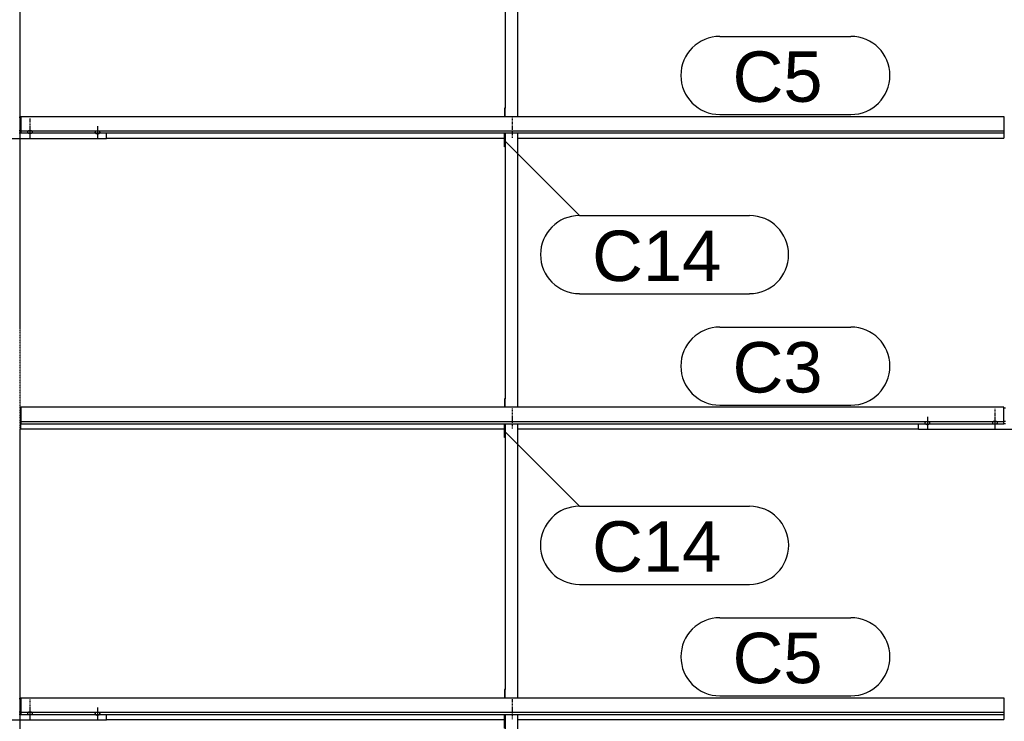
# Model space of a CAD drawing. Header units: millimetres. Extents: x -4888 to 73862, y -29046 to 15504.
# Tile 32 of 111: x 10498 to 13998, y 7215 to 9708. Entities that reach past the tile are written whole.
import ezdxf

# ---------------------------------------------------------------- set-up
doc = ezdxf.new("R2010")
doc.units = ezdxf.units.MM
doc.linetypes.add('DXK_LINE_DOT2', pattern=[3.9198, 1.9599, -1.9599])
doc.linetypes.add('DXK_LINE_DOT3', pattern=[5.9187, 2.979, -0.9799, 0.9799, -0.9799])
doc.styles.add('Arial', font='ARIAL.TTF', dxfattribs={"height": 0.2})

# ---------------------------------------------------------------- blocks, each defined once
blk = doc.blocks.new('Bolt-1953139-17438 - 1282')
at = {"color": 5, "linetype": 'Continuous'}
for p, q in [((10526.2, 9310.4), (10526, 9309.9)), ((10526.4, 9310.8), (10526.2, 9310.4)), ((10526.7, 9311.3), (10526.4, 9310.8)), ((10527.1, 9311.7), (10526.7, 9311.3)), ((10527.5, 9312.1), (10527.1, 9311.7)), ((10528, 9312.5), (10527.5, 9312.1)), ((10528.6, 9312.8), (10528, 9312.5)), ((10529.3, 9313.1), (10528.6, 9312.8)), ((10530, 9313.4), (10529.3, 9313.1)), ((10530.8, 9313.7), (10530, 9313.4)), ((10531.6, 9313.9), (10530.8, 9313.7)), ((10532.4, 9314), (10531.6, 9313.9)), ((10533.2, 9314.1), (10532.4, 9314)), ((10534.1, 9314.2), (10533.2, 9314.1)), ((10535, 9314.2), (10534.1, 9314.2)), ((10535, 9329.2), (10535, 9286.8)), ((10535.9, 9314.2), (10535, 9314.2)), ((10536.8, 9314.1), (10535.9, 9314.2)), ((10537.6, 9314), (10536.8, 9314.1)), ((10538.4, 9313.9), (10537.6, 9314)), ((10539.2, 9313.7), (10538.4, 9313.9)), ((10540, 9313.4), (10539.2, 9313.7)), ((10540.7, 9313.1), (10540, 9313.4)), ((10541.4, 9312.8), (10540.7, 9313.1)), ((10542, 9312.5), (10541.4, 9312.8)), ((10542.5, 9312.1), (10542, 9312.5)), ((10542.9, 9311.7), (10542.5, 9312.1)), ((10543.3, 9311.3), (10542.9, 9311.7)), ((10543.6, 9310.8), (10543.3, 9311.3)), ((10543.8, 9310.4), (10543.6, 9310.8)), ((10544, 9309.9), (10543.8, 9310.4)), ((10526, 9309.9), (10526, 9309.4)), ((10526, 9309.4), (10526, 9309)), ((10526, 9309), (10526.2, 9308.5)), ((10526.2, 9308.5), (10526.4, 9308.1)), ((10526.4, 9308.1), (10526.7, 9307.6)), ((10526.7, 9307.6), (10527.1, 9307.2)), ((10527.1, 9307.2), (10527.5, 9306.8)), ((10527.5, 9306.8), (10528, 9306.4)), ((10528, 9306.4), (10528.6, 9306.1)), ((10528.6, 9306.1), (10529.3, 9305.7)), ((10529.3, 9305.7), (10530, 9305.5)), ((10530, 9305.5), (10530.8, 9305.2)), ((10530.8, 9305.2), (10531.6, 9305)), ((10531.6, 9305), (10532.4, 9304.9)), ((10532.4, 9304.9), (10533.2, 9304.7)), ((10533.2, 9304.7), (10534.1, 9304.7)), ((10534.1, 9304.7), (10535, 9304.7)), ((10535, 9304.7), (10535.9, 9304.7)), ((10535.9, 9304.7), (10536.8, 9304.7)), ((10536.8, 9304.7), (10537.6, 9304.9)), ((10537.6, 9304.9), (10538.4, 9305)), ((10538.4, 9305), (10539.2, 9305.2)), ((10539.2, 9305.2), (10540, 9305.5)), ((10540, 9305.5), (10540.7, 9305.7)), ((10540.7, 9305.7), (10541.4, 9306.1)), ((10541.4, 9306.1), (10542, 9306.4)), ((10542, 9306.4), (10542.5, 9306.8)), ((10542.5, 9306.8), (10542.9, 9307.2)), ((10542.9, 9307.2), (10543.3, 9307.6)), ((10543.3, 9307.6), (10543.6, 9308.1)), ((10543.6, 9308.1), (10543.8, 9308.5)), ((10543.8, 9308.5), (10544, 9309)), ((10544, 9309.4), (10544, 9309.9)), ((10544, 9309), (10544, 9309.4))]:
    blk.add_line(p, q, dxfattribs=at)
blk = doc.blocks.new('Bolt-1953139-17683 - 1282')
at = {"color": 5, "linetype": 'Continuous'}
for p, q in [((13965, 8296.3), (13965, 8254)), ((13956.2, 8277.5), (13956, 8277.1)), ((13956, 8277.1), (13956, 8276.6)), ((13956, 8276.6), (13956, 8276.1)), ((13956, 8276.1), (13956.2, 8275.7)), ((13956.4, 8278), (13956.2, 8277.5)), ((13956.2, 8275.7), (13956.4, 8275.2)), ((13956.7, 8278.4), (13956.4, 8278)), ((13956.4, 8275.2), (13956.7, 8274.8)), ((13957.1, 8278.8), (13956.7, 8278.4)), ((13956.7, 8274.8), (13957.1, 8274.3)), ((13957.5, 8279.3), (13957.1, 8278.8)), ((13957.1, 8274.3), (13957.5, 8273.9)), ((13958, 8279.6), (13957.5, 8279.3)), ((13957.5, 8273.9), (13958, 8273.6)), ((13958.6, 8280), (13958, 8279.6)), ((13958, 8273.6), (13958.6, 8273.2)), ((13959.3, 8280.3), (13958.6, 8280)), ((13958.6, 8273.2), (13959.3, 8272.9)), ((13960, 8280.6), (13959.3, 8280.3)), ((13959.3, 8272.9), (13960, 8272.6)), ((13960.8, 8280.8), (13960, 8280.6)), ((13960, 8272.6), (13960.8, 8272.4)), ((13961.6, 8281), (13960.8, 8280.8)), ((13960.8, 8272.4), (13961.6, 8272.2)), ((13962.4, 8281.2), (13961.6, 8281)), ((13961.6, 8272.2), (13962.4, 8272)), ((13963.2, 8281.3), (13962.4, 8281.2)), ((13962.4, 8272), (13963.2, 8271.9)), ((13964.1, 8281.4), (13963.2, 8281.3)), ((13963.2, 8271.9), (13964.1, 8271.8)), ((13965, 8281.4), (13964.1, 8281.4)), ((13964.1, 8271.8), (13965, 8271.8)), ((13965.9, 8281.4), (13965, 8281.4)), ((13965, 8271.8), (13965.9, 8271.8)), ((13966.8, 8281.3), (13965.9, 8281.4)), ((13965.9, 8271.8), (13966.8, 8271.9)), ((13967.6, 8281.2), (13966.8, 8281.3)), ((13966.8, 8271.9), (13967.6, 8272)), ((13968.4, 8281), (13967.6, 8281.2)), ((13967.6, 8272), (13968.4, 8272.2)), ((13969.2, 8280.8), (13968.4, 8281)), ((13968.4, 8272.2), (13969.2, 8272.4)), ((13970, 8280.6), (13969.2, 8280.8)), ((13969.2, 8272.4), (13970, 8272.6)), ((13970.7, 8280.3), (13970, 8280.6)), ((13970, 8272.6), (13970.7, 8272.9)), ((13971.4, 8280), (13970.7, 8280.3)), ((13970.7, 8272.9), (13971.4, 8273.2)), ((13972, 8279.6), (13971.4, 8280)), ((13971.4, 8273.2), (13972, 8273.6)), ((13972.5, 8279.3), (13972, 8279.6)), ((13972, 8273.6), (13972.5, 8273.9)), ((13972.9, 8278.8), (13972.5, 8279.3)), ((13972.5, 8273.9), (13972.9, 8274.3)), ((13973.3, 8278.4), (13972.9, 8278.8)), ((13972.9, 8274.3), (13973.3, 8274.8)), ((13973.6, 8278), (13973.3, 8278.4)), ((13973.3, 8274.8), (13973.6, 8275.2)), ((13973.8, 8277.5), (13973.6, 8278)), ((13973.6, 8275.2), (13973.8, 8275.7)), ((13974, 8277.1), (13973.8, 8277.5)), ((13973.8, 8275.7), (13974, 8276.1)), ((13974, 8276.6), (13974, 8277.1)), ((13974, 8276.1), (13974, 8276.6))]:
    blk.add_line(p, q, dxfattribs=at)
blk = doc.blocks.new('Bolt-1953139-17687 - 1282')
at = {"color": 5, "linetype": 'Continuous'}
for p, q in [((13725, 8297.8), (13725, 8255.4)), ((13716.2, 8276.2), (13716, 8275.7)), ((13716, 8275.7), (13716, 8275.2)), ((13716, 8275.2), (13716, 8274.8)), ((13716, 8274.8), (13716.2, 8274.3)), ((13716.4, 8276.6), (13716.2, 8276.2)), ((13716.2, 8274.3), (13716.4, 8273.8)), ((13716.7, 8277.1), (13716.4, 8276.6)), ((13716.4, 8273.8), (13716.7, 8273.4)), ((13717.1, 8277.5), (13716.7, 8277.1)), ((13716.7, 8273.4), (13717.1, 8273)), ((13717.5, 8277.9), (13717.1, 8277.5)), ((13717.1, 8273), (13717.5, 8272.6)), ((13718, 8278.3), (13717.5, 8277.9)), ((13717.5, 8272.6), (13718, 8272.2)), ((13718.6, 8278.6), (13718, 8278.3)), ((13718, 8272.2), (13718.6, 8271.8)), ((13719.3, 8278.9), (13718.6, 8278.6)), ((13718.6, 8271.8), (13719.3, 8271.5)), ((13720, 8279.2), (13719.3, 8278.9)), ((13719.3, 8271.5), (13720, 8271.3)), ((13720.8, 8279.5), (13720, 8279.2)), ((13720, 8271.3), (13720.8, 8271)), ((13721.6, 8279.7), (13720.8, 8279.5)), ((13720.8, 8271), (13721.6, 8270.8)), ((13722.4, 8279.8), (13721.6, 8279.7)), ((13721.6, 8270.8), (13722.4, 8270.7)), ((13723.2, 8279.9), (13722.4, 8279.8)), ((13722.4, 8270.7), (13723.2, 8270.5)), ((13724.1, 8280), (13723.2, 8279.9)), ((13723.2, 8270.5), (13724.1, 8270.5)), ((13725, 8280), (13724.1, 8280)), ((13724.1, 8270.5), (13725, 8270.4)), ((13725.9, 8280), (13725, 8280)), ((13725, 8270.4), (13725.9, 8270.5)), ((13726.8, 8279.9), (13725.9, 8280)), ((13725.9, 8270.5), (13726.8, 8270.5)), ((13727.6, 8279.8), (13726.8, 8279.9)), ((13726.8, 8270.5), (13727.6, 8270.7)), ((13728.4, 8279.7), (13727.6, 8279.8)), ((13727.6, 8270.7), (13728.4, 8270.8)), ((13729.2, 8279.5), (13728.4, 8279.7)), ((13728.4, 8270.8), (13729.2, 8271)), ((13730, 8279.2), (13729.2, 8279.5)), ((13729.2, 8271), (13730, 8271.3)), ((13730.7, 8278.9), (13730, 8279.2)), ((13730, 8271.3), (13730.7, 8271.5)), ((13731.4, 8278.6), (13730.7, 8278.9)), ((13730.7, 8271.5), (13731.4, 8271.8)), ((13732, 8278.3), (13731.4, 8278.6)), ((13731.4, 8271.8), (13732, 8272.2)), ((13732.5, 8277.9), (13732, 8278.3)), ((13732, 8272.2), (13732.5, 8272.6)), ((13732.9, 8277.5), (13732.5, 8277.9)), ((13732.5, 8272.6), (13732.9, 8273)), ((13733.3, 8277.1), (13732.9, 8277.5)), ((13732.9, 8273), (13733.3, 8273.4)), ((13733.6, 8276.6), (13733.3, 8277.1)), ((13733.3, 8273.4), (13733.6, 8273.8)), ((13733.8, 8276.2), (13733.6, 8276.6)), ((13733.6, 8273.8), (13733.8, 8274.3)), ((13734, 8275.7), (13733.8, 8276.2)), ((13733.8, 8274.3), (13734, 8274.8)), ((13734, 8275.2), (13734, 8275.7)), ((13734, 8274.8), (13734, 8275.2))]:
    blk.add_line(p, q, dxfattribs=at)
blk = doc.blocks.new('Bolt-1953139-17446 - 1282')
at = {"color": 5, "linetype": 'DXK_LINE_DOT2'}
blk.add_line((10535, 7293.3), (10535, 7250.9), dxfattribs=at)
blk = doc.blocks.new('Bolt-1953139-17439 - 1282')
at = {"color": 5, "linetype": 'DXK_LINE_DOT2'}
blk.add_line((10535, 9359), (10535, 9316.6), dxfattribs=at)
blk = doc.blocks.new('Part-1953139-17437 - 1282')
at = {"color": 3, "linetype": 'Continuous'}
for p, q in [((10497, 9361.6), (10503, 9361.6)), ((10497, 9315), (10503, 9315)), ((10193, 9284.7), (10193, 9305.8)), ((10807, 9284.7), (10193, 9284.7)), ((10497, 9306.5), (10503, 9306.5)), ((10807, 9284.7), (10807, 9305.8))]:
    blk.add_line(p, q, dxfattribs=at)
blk = doc.blocks.new('Part-1953139-18337 - 1282')
at = {"color": 3, "linetype": 'Continuous'}
for p, q in [((12222, 8223.6), (12222, 8272.9)), ((12224, 8272.9), (12224, 7327.9)), ((12269, 7298.3), (12269, 8272.9)), ((12224, 8223.6), (12222, 8223.6)), ((12224, 7327.9), (12222, 7327.9)), ((12222, 7327.9), (12222, 7298.3)), ((12224, 7298.3), (12224, 7327.9))]:
    blk.add_line(p, q, dxfattribs=at)
blk = doc.blocks.new('Bolt-1953139-17442 - 1282')
at = {"color": 5, "linetype": 'Continuous'}
for p, q in [((10767.1, 9310.3), (10766.7, 9309.9)), ((10767.5, 9310.8), (10767.1, 9310.3)), ((10768, 9311.1), (10767.5, 9310.8)), ((10768.6, 9311.5), (10768, 9311.1)), ((10769.3, 9311.8), (10768.6, 9311.5)), ((10770, 9312.1), (10769.3, 9311.8)), ((10770.8, 9312.3), (10770, 9312.1)), ((10771.6, 9312.5), (10770.8, 9312.3)), ((10772.4, 9312.7), (10771.6, 9312.5)), ((10773.2, 9312.8), (10772.4, 9312.7)), ((10774.1, 9312.9), (10773.2, 9312.8)), ((10775, 9312.9), (10774.1, 9312.9)), ((10775, 9330.6), (10775, 9288.3)), ((10775.9, 9312.9), (10775, 9312.9)), ((10776.8, 9312.8), (10775.9, 9312.9)), ((10777.6, 9312.7), (10776.8, 9312.8)), ((10778.4, 9312.5), (10777.6, 9312.7)), ((10779.2, 9312.3), (10778.4, 9312.5)), ((10780, 9312.1), (10779.2, 9312.3)), ((10780.7, 9311.8), (10780, 9312.1)), ((10781.4, 9311.5), (10780.7, 9311.8)), ((10782, 9311.1), (10781.4, 9311.5)), ((10782.5, 9310.8), (10782, 9311.1)), ((10782.9, 9310.3), (10782.5, 9310.8)), ((10783.3, 9309.9), (10782.9, 9310.3)), ((10766.2, 9309), (10766, 9308.6)), ((10766, 9308.6), (10766, 9308.1)), ((10766, 9308.1), (10766, 9307.6)), ((10766, 9307.6), (10766.2, 9307.2)), ((10766.4, 9309.5), (10766.2, 9309)), ((10766.2, 9307.2), (10766.4, 9306.7)), ((10766.7, 9309.9), (10766.4, 9309.5)), ((10766.4, 9306.7), (10766.7, 9306.3)), ((10766.7, 9306.3), (10767.1, 9305.8)), ((10767.1, 9305.8), (10767.5, 9305.4)), ((10767.5, 9305.4), (10768, 9305.1)), ((10768, 9305.1), (10768.6, 9304.7)), ((10768.6, 9304.7), (10769.3, 9304.4)), ((10769.3, 9304.4), (10770, 9304.1)), ((10770, 9304.1), (10770.8, 9303.9)), ((10770.8, 9303.9), (10771.6, 9303.7)), ((10771.6, 9303.7), (10772.4, 9303.5)), ((10772.4, 9303.5), (10773.2, 9303.4)), ((10773.2, 9303.4), (10774.1, 9303.3)), ((10774.1, 9303.3), (10775, 9303.3)), ((10775, 9303.3), (10775.9, 9303.3)), ((10775.9, 9303.3), (10776.8, 9303.4)), ((10776.8, 9303.4), (10777.6, 9303.5)), ((10777.6, 9303.5), (10778.4, 9303.7)), ((10778.4, 9303.7), (10779.2, 9303.9)), ((10779.2, 9303.9), (10780, 9304.1)), ((10780, 9304.1), (10780.7, 9304.4)), ((10780.7, 9304.4), (10781.4, 9304.7)), ((10781.4, 9304.7), (10782, 9305.1)), ((10782, 9305.1), (10782.5, 9305.4)), ((10782.5, 9305.4), (10782.9, 9305.8)), ((10782.9, 9305.8), (10783.3, 9306.3)), ((10783.6, 9309.5), (10783.3, 9309.9)), ((10783.3, 9306.3), (10783.6, 9306.7)), ((10783.8, 9309), (10783.6, 9309.5)), ((10783.6, 9306.7), (10783.8, 9307.2)), ((10784, 9308.6), (10783.8, 9309)), ((10783.8, 9307.2), (10784, 9307.6)), ((10784, 9308.1), (10784, 9308.6)), ((10784, 9307.6), (10784, 9308.1))]:
    blk.add_line(p, q, dxfattribs=at)
blk = doc.blocks.new('GridLine-1953139-4944 - 1282')
at = {"color": 174, "linetype": 'DXK_LINE_DOT3'}
blk.add_line((10500, -1750), (10500, 12340), dxfattribs=at)
blk = doc.blocks.new('Part-1953139-17047 - 1282')
at = {"color": 3, "linetype": 'Continuous'}
for p, q in [((10503, 9364), (13997, 9364)), ((10503, 9364), (10503, 9305.8)), ((13997, 9364), (13997, 9305.8)), ((10503, 9313.2), (13997, 9313.2)), ((10503, 9305.8), (13997, 9305.8)), ((10807, 9287.1), (12222, 9287.1)), ((12269, 9287.1), (13997, 9287.1)), ((13997, 9305.8), (13997, 9287.1))]:
    blk.add_line(p, q, dxfattribs=at)
blk = doc.blocks.new('Part-1953139-17048 - 1282')
at = {"color": 3, "linetype": 'Continuous'}
for p, q in [((13997, 8331.2), (10503, 8331.2)), ((10503, 8331.2), (10503, 8272.9)), ((13997, 8272.9), (13997, 8331.2)), ((10503, 8280.4), (13997, 8280.4)), ((10503, 8272.9), (13997, 8272.9)), ((10503, 8254.2), (10503, 8272.9)), ((10503, 8254.2), (12222, 8254.2)), ((12269, 8254.2), (13693, 8254.2))]:
    blk.add_line(p, q, dxfattribs=at)
blk = doc.blocks.new('Part-1953139-17049 - 1282')
at = {"color": 3, "linetype": 'Continuous'}
for p, q in [((10503, 7298.3), (13997, 7298.3)), ((10503, 7298.3), (10503, 7240.1)), ((13997, 7298.3), (13997, 7240.1)), ((10503, 7247.5), (13997, 7247.5)), ((10503, 7240.1), (13997, 7240.1)), ((10807, 7221.4), (12222, 7221.4)), ((12269, 7221.4), (13997, 7221.4)), ((13997, 7240.1), (13997, 7221.4))]:
    blk.add_line(p, q, dxfattribs=at)
blk = doc.blocks.new('Bolt-1953139-17445 - 1282')
at = {"color": 5, "linetype": 'Continuous'}
for p, q in [((10526.4, 7245.1), (10526.2, 7244.7)), ((10526.7, 7245.6), (10526.4, 7245.1)), ((10527.1, 7246), (10526.7, 7245.6)), ((10527.5, 7246.4), (10527.1, 7246)), ((10528, 7246.8), (10527.5, 7246.4)), ((10528.6, 7247.1), (10528, 7246.8)), ((10529.3, 7247.4), (10528.6, 7247.1)), ((10530, 7247.7), (10529.3, 7247.4)), ((10530.8, 7248), (10530, 7247.7)), ((10531.6, 7248.2), (10530.8, 7248)), ((10532.4, 7248.3), (10531.6, 7248.2)), ((10533.2, 7248.4), (10532.4, 7248.3)), ((10534.1, 7248.5), (10533.2, 7248.4)), ((10535, 7248.5), (10534.1, 7248.5)), ((10535, 7263.5), (10535, 7221.1)), ((10535.9, 7248.5), (10535, 7248.5)), ((10536.8, 7248.4), (10535.9, 7248.5)), ((10537.6, 7248.3), (10536.8, 7248.4)), ((10538.4, 7248.2), (10537.6, 7248.3)), ((10539.2, 7248), (10538.4, 7248.2)), ((10540, 7247.7), (10539.2, 7248)), ((10540.7, 7247.4), (10540, 7247.7)), ((10541.4, 7247.1), (10540.7, 7247.4)), ((10542, 7246.8), (10541.4, 7247.1)), ((10542.5, 7246.4), (10542, 7246.8)), ((10542.9, 7246), (10542.5, 7246.4)), ((10543.3, 7245.6), (10542.9, 7246)), ((10543.6, 7245.1), (10543.3, 7245.6)), ((10543.8, 7244.7), (10543.6, 7245.1)), ((10526.2, 7244.7), (10526, 7244.2)), ((10526, 7244.2), (10526, 7243.7)), ((10526, 7243.7), (10526, 7243.3)), ((10526, 7243.3), (10526.2, 7242.8)), ((10526.2, 7242.8), (10526.4, 7242.3)), ((10526.4, 7242.3), (10526.7, 7241.9)), ((10526.7, 7241.9), (10527.1, 7241.5)), ((10527.1, 7241.5), (10527.5, 7241.1)), ((10527.5, 7241.1), (10528, 7240.7)), ((10528, 7240.7), (10528.6, 7240.3)), ((10528.6, 7240.3), (10529.3, 7240)), ((10529.3, 7240), (10530, 7239.7)), ((10530, 7239.7), (10530.8, 7239.5)), ((10530.8, 7239.5), (10531.6, 7239.3)), ((10531.6, 7239.3), (10532.4, 7239.1)), ((10532.4, 7239.1), (10533.2, 7239)), ((10533.2, 7239), (10534.1, 7239)), ((10534.1, 7239), (10535, 7238.9)), ((10535, 7238.9), (10535.9, 7239)), ((10535.9, 7239), (10536.8, 7239)), ((10536.8, 7239), (10537.6, 7239.1)), ((10537.6, 7239.1), (10538.4, 7239.3)), ((10538.4, 7239.3), (10539.2, 7239.5)), ((10539.2, 7239.5), (10540, 7239.7)), ((10540, 7239.7), (10540.7, 7240)), ((10540.7, 7240), (10541.4, 7240.3)), ((10541.4, 7240.3), (10542, 7240.7)), ((10542, 7240.7), (10542.5, 7241.1)), ((10542.5, 7241.1), (10542.9, 7241.5)), ((10542.9, 7241.5), (10543.3, 7241.9)), ((10543.3, 7241.9), (10543.6, 7242.3)), ((10543.6, 7242.3), (10543.8, 7242.8)), ((10544, 7244.2), (10543.8, 7244.7)), ((10543.8, 7242.8), (10544, 7243.3)), ((10544, 7243.7), (10544, 7244.2)), ((10544, 7243.3), (10544, 7243.7))]:
    blk.add_line(p, q, dxfattribs=at)
blk = doc.blocks.new('Part-1953139-18340 - 1282')
at = {"color": 3, "linetype": 'Continuous'}
for p, q in [((12222, 7190.7), (12222, 7240.1)), ((12224, 7240.1), (12224, 6295)), ((12269, 6265.5), (12269, 7240.1)), ((12224, 7190.7), (12222, 7190.7)), ((12224, 6295), (12222, 6295)), ((12222, 6295), (12222, 6265.5)), ((12224, 6265.5), (12224, 6295))]:
    blk.add_line(p, q, dxfattribs=at)
blk = doc.blocks.new('Part-1953139-17444 - 1282')
at = {"color": 3, "linetype": 'Continuous'}
for p, q in [((10497, 7295.9), (10503, 7295.9)), ((10497, 7249.3), (10503, 7249.3)), ((10193, 7219), (10193, 7240.1)), ((10807, 7219), (10193, 7219)), ((10497, 7240.8), (10503, 7240.8)), ((10807, 7219), (10807, 7240.1))]:
    blk.add_line(p, q, dxfattribs=at)
blk = doc.blocks.new('Bolt-1953139-17449 - 1282')
at = {"color": 5, "linetype": 'Continuous'}
for p, q in [((10767.5, 7245), (10767.1, 7244.6)), ((10768, 7245.4), (10767.5, 7245)), ((10768.6, 7245.8), (10768, 7245.4)), ((10769.3, 7246.1), (10768.6, 7245.8)), ((10770, 7246.4), (10769.3, 7246.1)), ((10770.8, 7246.6), (10770, 7246.4)), ((10771.6, 7246.8), (10770.8, 7246.6)), ((10772.4, 7247), (10771.6, 7246.8)), ((10773.2, 7247.1), (10772.4, 7247)), ((10774.1, 7247.1), (10773.2, 7247.1)), ((10775, 7247.2), (10774.1, 7247.1)), ((10775, 7264.9), (10775, 7222.6)), ((10775.9, 7247.1), (10775, 7247.2)), ((10776.8, 7247.1), (10775.9, 7247.1)), ((10777.6, 7247), (10776.8, 7247.1)), ((10778.4, 7246.8), (10777.6, 7247)), ((10779.2, 7246.6), (10778.4, 7246.8)), ((10780, 7246.4), (10779.2, 7246.6)), ((10780.7, 7246.1), (10780, 7246.4)), ((10781.4, 7245.8), (10780.7, 7246.1)), ((10782, 7245.4), (10781.4, 7245.8)), ((10782.5, 7245), (10782, 7245.4)), ((10782.9, 7244.6), (10782.5, 7245)), ((10766.2, 7243.3), (10766, 7242.8)), ((10766, 7242.8), (10766, 7242.4)), ((10766, 7242.4), (10766, 7241.9)), ((10766, 7241.9), (10766.2, 7241.4)), ((10766.4, 7243.8), (10766.2, 7243.3)), ((10766.2, 7241.4), (10766.4, 7241)), ((10766.7, 7244.2), (10766.4, 7243.8)), ((10766.4, 7241), (10766.7, 7240.5)), ((10767.1, 7244.6), (10766.7, 7244.2)), ((10766.7, 7240.5), (10767.1, 7240.1)), ((10767.1, 7240.1), (10767.5, 7239.7)), ((10767.5, 7239.7), (10768, 7239.3)), ((10768, 7239.3), (10768.6, 7239)), ((10768.6, 7239), (10769.3, 7238.7)), ((10769.3, 7238.7), (10770, 7238.4)), ((10770, 7238.4), (10770.8, 7238.2)), ((10770.8, 7238.2), (10771.6, 7238)), ((10771.6, 7238), (10772.4, 7237.8)), ((10772.4, 7237.8), (10773.2, 7237.7)), ((10773.2, 7237.7), (10774.1, 7237.6)), ((10774.1, 7237.6), (10775, 7237.6)), ((10775, 7237.6), (10775.9, 7237.6)), ((10775.9, 7237.6), (10776.8, 7237.7)), ((10776.8, 7237.7), (10777.6, 7237.8)), ((10777.6, 7237.8), (10778.4, 7238)), ((10778.4, 7238), (10779.2, 7238.2)), ((10779.2, 7238.2), (10780, 7238.4)), ((10780, 7238.4), (10780.7, 7238.7)), ((10780.7, 7238.7), (10781.4, 7239)), ((10781.4, 7239), (10782, 7239.3)), ((10782, 7239.3), (10782.5, 7239.7)), ((10782.5, 7239.7), (10782.9, 7240.1)), ((10783.3, 7244.2), (10782.9, 7244.6)), ((10782.9, 7240.1), (10783.3, 7240.5)), ((10783.6, 7243.8), (10783.3, 7244.2)), ((10783.3, 7240.5), (10783.6, 7241)), ((10783.8, 7243.3), (10783.6, 7243.8)), ((10783.6, 7241), (10783.8, 7241.4)), ((10784, 7242.8), (10783.8, 7243.3)), ((10783.8, 7241.4), (10784, 7241.9)), ((10784, 7242.4), (10784, 7242.8)), ((10784, 7241.9), (10784, 7242.4))]:
    blk.add_line(p, q, dxfattribs=at)
blk = doc.blocks.new('Bolt-1953139-18336 - 1282')
at = {"color": 5, "linetype": 'DXK_LINE_DOT2'}
blk.add_line((12250, 8256.1), (12250, 8298.4), dxfattribs=at)
blk = doc.blocks.new('Bolt-1953139-18332 - 1282')
at = {"color": 5, "linetype": 'DXK_LINE_DOT2'}
blk.add_line((12250, 9318.8), (12250, 9361.1), dxfattribs=at)
blk = doc.blocks.new('Part-1953139-17682 - 1282')
at = {"color": 3, "linetype": 'Continuous'}
for p, q in [((13997, 8328.7), (14003, 8328.7)), ((13693, 8251.8), (13693, 8272.9)), ((13997, 8282.2), (14003, 8282.2)), ((13997, 8273.7), (14003, 8273.7)), ((14307, 8251.8), (14307, 8272.9)), ((14307, 8251.8), (13693, 8251.8))]:
    blk.add_line(p, q, dxfattribs=at)
blk = doc.blocks.new('Bolt-1953139-17684 - 1282')
at = {"color": 5, "linetype": 'DXK_LINE_DOT2'}
blk.add_line((13965, 8326.1), (13965, 8283.8), dxfattribs=at)
blk = doc.blocks.new('Part-1953139-18331 - 1282')
at = {"color": 3, "linetype": 'Continuous'}
for p, q in [((12222, 10289.3), (12222, 10338.6)), ((12224, 10338.6), (12224, 9393.6)), ((12269, 9364), (12269, 10338.6)), ((12224, 10289.3), (12222, 10289.3)), ((12224, 9393.6), (12222, 9393.6)), ((12222, 9393.6), (12222, 9364)), ((12224, 9364), (12224, 9393.6))]:
    blk.add_line(p, q, dxfattribs=at)
blk = doc.blocks.new('Bolt-1953139-18333 - 1282')
at = {"color": 5, "linetype": 'DXK_LINE_DOT2'}
blk.add_line((12250, 9289), (12250, 9331.3), dxfattribs=at)
blk = doc.blocks.new('Part-1953139-18334 - 1282')
at = {"color": 3, "linetype": 'Continuous'}
for p, q in [((12222, 9256.4), (12222, 9305.8)), ((12224, 9305.8), (12224, 8360.7)), ((12269, 8331.2), (12269, 9305.8)), ((12224, 9256.4), (12222, 9256.4)), ((12224, 8360.7), (12222, 8360.7)), ((12222, 8360.7), (12222, 8331.2)), ((12224, 8331.2), (12224, 8360.7))]:
    blk.add_line(p, q, dxfattribs=at)
blk = doc.blocks.new('Bolt-1953139-18335 - 1282')
at = {"color": 5, "linetype": 'DXK_LINE_DOT2'}
blk.add_line((12250, 8285.9), (12250, 8328.2), dxfattribs=at)
blk = doc.blocks.new('Bolt-1953139-18338 - 1282')
at = {"color": 5, "linetype": 'DXK_LINE_DOT2'}
blk.add_line((12250, 7253), (12250, 7295.4), dxfattribs=at)
blk = doc.blocks.new('Bolt-1953139-18339 - 1282')
at = {"color": 5, "linetype": 'DXK_LINE_DOT2'}
blk.add_line((12250, 7223.2), (12250, 7265.6), dxfattribs=at)
blk = doc.blocks.new('Mark-1953139-19606 - 1282')
at = {"color": 136, "linetype": 'Continuous'}
for p, q in [((12223.2, 9277.5), (12488.4, 9012.3)), ((12488.4, 9012.3), (13093.2, 9012.3)), ((12488.4, 8734.8), (13093.2, 8734.8))]:
    blk.add_line(p, q, dxfattribs=at)
for centre, start, end in [((12488.4, 8873.6), 90, 270), ((13093.2, 8873.6), 270, 90)]:
    blk.add_arc(centre, 138.7, start, end, dxfattribs=at)
at = {"color": 0}
blk.add_wipeout([(12991.9, 8779.8), (12991.9, 8967.3), (12533.4, 8967.3), (12533.4, 8779.8)], dxfattribs=at)
blk.add_wipeout([(12991.9, 8779.8), (12991.9, 8967.3), (12533.4, 8967.3), (12533.4, 8779.8)], dxfattribs=at)
at = {"color": 2, "style": 'Arial'}
blk.add_text('C14', height=179.08, dxfattribs=at).set_placement((12533.4, 8779.8))
blk = doc.blocks.new('Mark-1953139-19217 - 1282')
at = {"color": 136, "linetype": 'Continuous'}
for p, q in [((12987.5, 7583.3), (13453.2, 7583.3)), ((12987.5, 7305.8), (13453.2, 7305.8))]:
    blk.add_line(p, q, dxfattribs=at)
for centre, radius, start, end in [((12987.5, 7444.6), 138.7, 90, 270), ((13453.2, 7444.6), 138.8, 270, 90)]:
    blk.add_arc(centre, radius, start, end, dxfattribs=at)
at = {"color": 0}
blk.add_wipeout([(13352, 7350.8), (13352, 7538.3), (13032.5, 7538.3), (13032.5, 7350.8)], dxfattribs=at)
blk.add_wipeout([(13352, 7350.8), (13352, 7538.3), (13032.5, 7538.3), (13032.5, 7350.8)], dxfattribs=at)
at = {"color": 2, "style": 'Arial'}
blk.add_text('C5', height=179.08, dxfattribs=at).set_placement((13032.5, 7350.8))
blk = doc.blocks.new('Mark-1953139-19607 - 1282')
at = {"color": 136, "linetype": 'Continuous'}
for p, q in [((12223.2, 8244.6), (12488.4, 7979.5)), ((12488.4, 7979.5), (13093.2, 7979.5)), ((12488.4, 7702), (13093.2, 7702))]:
    blk.add_line(p, q, dxfattribs=at)
for centre, start, end in [((12488.4, 7840.7), 90, 270), ((13093.2, 7840.7), 270, 90)]:
    blk.add_arc(centre, 138.8, start, end, dxfattribs=at)
at = {"color": 0}
blk.add_wipeout([(12991.9, 7747), (12991.9, 7934.5), (12533.4, 7934.5), (12533.4, 7747)], dxfattribs=at)
blk.add_wipeout([(12991.9, 7747), (12991.9, 7934.5), (12533.4, 7934.5), (12533.4, 7747)], dxfattribs=at)
at = {"color": 2, "style": 'Arial'}
blk.add_text('C14', height=179.08, dxfattribs=at).set_placement((12533.4, 7747))
blk = doc.blocks.new('Mark-1953139-19215 - 1282')
at = {"color": 136, "linetype": 'Continuous'}
for p, q in [((12987.5, 9649), (13453.2, 9649)), ((12987.5, 9371.5), (13453.2, 9371.5))]:
    blk.add_line(p, q, dxfattribs=at)
for centre, radius, start, end in [((12987.5, 9510.3), 138.8, 90, 270), ((13453.2, 9510.3), 138.7, 270, 90)]:
    blk.add_arc(centre, radius, start, end, dxfattribs=at)
at = {"color": 0}
blk.add_wipeout([(13352, 9416.5), (13352, 9604), (13032.5, 9604), (13032.5, 9416.5)], dxfattribs=at)
blk.add_wipeout([(13352, 9416.5), (13352, 9604), (13032.5, 9604), (13032.5, 9416.5)], dxfattribs=at)
at = {"color": 2, "style": 'Arial'}
blk.add_text('C5', height=179.08, dxfattribs=at).set_placement((13032.5, 9416.5))
blk = doc.blocks.new('Mark-1953139-19216 - 1282')
at = {"color": 136, "linetype": 'Continuous'}
for p, q in [((12987.5, 8616.2), (13453.2, 8616.2)), ((12987.5, 8338.7), (13453.2, 8338.7))]:
    blk.add_line(p, q, dxfattribs=at)
for centre, start, end in [((12987.5, 8477.4), 90, 270), ((13453.2, 8477.4), 270, 90)]:
    blk.add_arc(centre, 138.8, start, end, dxfattribs=at)
at = {"color": 0}
blk.add_wipeout([(13352, 8383.7), (13352, 8571.2), (13032.5, 8571.2), (13032.5, 8383.7)], dxfattribs=at)
blk.add_wipeout([(13352, 8383.7), (13352, 8571.2), (13032.5, 8571.2), (13032.5, 8383.7)], dxfattribs=at)
at = {"color": 2, "style": 'Arial'}
blk.add_text('C3', height=179.08, dxfattribs=at).set_placement((13032.5, 8383.7))

msp = doc.modelspace()

# ---------------------------------------------------------------- block references
for name in ['GridLine-1953139-4944 - 1282', 'Part-1953139-18331 - 1282', 'Part-1953139-17437 - 1282', 'Part-1953139-17047 - 1282', 'Bolt-1953139-17439 - 1282', 'Bolt-1953139-18332 - 1282', 'Bolt-1953139-17438 - 1282', 'Bolt-1953139-17442 - 1282', 'Bolt-1953139-18333 - 1282', 'Part-1953139-18334 - 1282', 'Part-1953139-17048 - 1282', 'Bolt-1953139-18335 - 1282', 'Bolt-1953139-18336 - 1282', 'Part-1953139-17682 - 1282', 'Bolt-1953139-17687 - 1282', 'Bolt-1953139-17683 - 1282', 'Bolt-1953139-17684 - 1282', 'Part-1953139-18337 - 1282', 'Part-1953139-17444 - 1282', 'Part-1953139-17049 - 1282', 'Bolt-1953139-17446 - 1282', 'Bolt-1953139-18338 - 1282', 'Bolt-1953139-17445 - 1282', 'Bolt-1953139-17449 - 1282', 'Bolt-1953139-18339 - 1282', 'Part-1953139-18340 - 1282']:
    msp.add_blockref(name, (0, 0))

# ---------------------------------------------------------------- next in the draw order: block references
for name in ['Mark-1953139-19215 - 1282', 'Mark-1953139-19606 - 1282', 'Mark-1953139-19216 - 1282', 'Mark-1953139-19607 - 1282', 'Mark-1953139-19217 - 1282']:
    msp.add_blockref(name, (0, 0))

doc.saveas('drawing.dxf')
